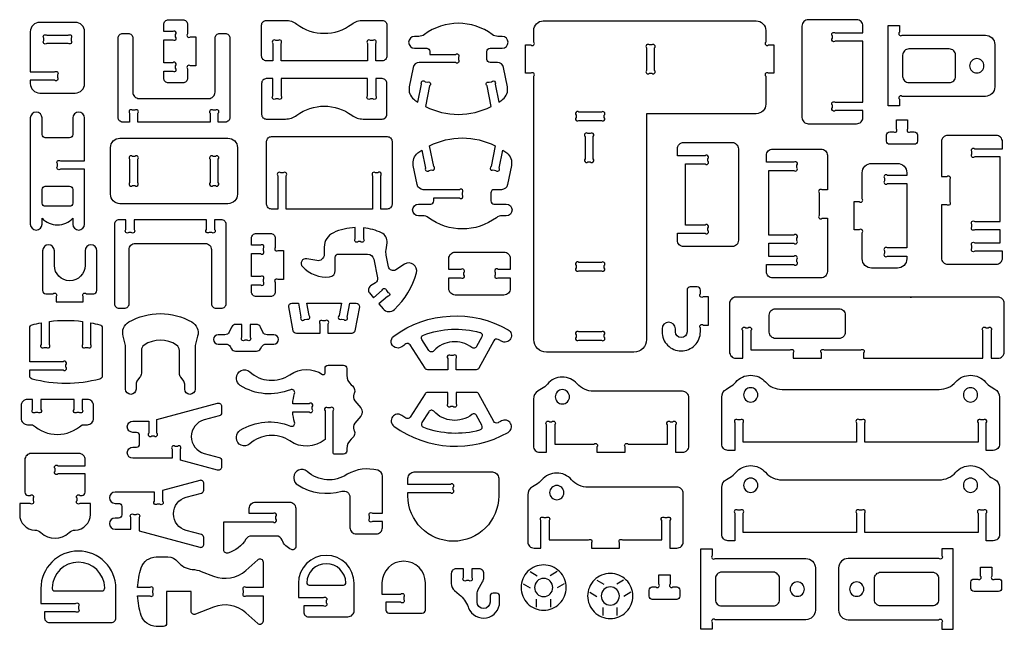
# Model space of a CAD drawing. Extents: x 658.3 to 688.5, y 0.5 to 38.3.
# Tile 1 of 2: x 658.4 to 688.4, y 0.5 to 19.1. Entities that reach past the tile are written whole.
import ezdxf

# ---------------------------------------------------------------- set-up
doc = ezdxf.new("R2010")
doc.units = 0
doc.header["$MEASUREMENT"] = 0
doc.layers.add('KONTUR', color=20, linetype='CONTINUOUS')

msp = doc.modelspace()

# ---------------------------------------------------------------- linework, layer by layer
at = {"layer": 'KONTUR'}
for points in [[(658.965, 16.902), (660.047, 16.902, 0.414214), (660.335, 17.191), (660.335, 18.773, 0.414214), (660.047, 19.061), (658.965, 19.061, 0.414214), (658.676, 18.773), (658.676, 17.546), (659.417, 17.546, -1), (659.506, 17.458), (659.506, 17.385, -1), (659.417, 17.296), (658.676, 17.296), (658.676, 17.191, 0.414214)], [(662.758, 17.574), (663.031, 17.574, 1), (663.119, 17.663), (663.119, 17.736, 1), (663.031, 17.824), (662.758, 17.824), (662.758, 18.529), (663.031, 18.529, 1), (663.119, 18.618), (663.119, 18.691, 1), (663.031, 18.779), (662.758, 18.779), (662.758, 18.995, -0.414214), (662.902, 19.139), (663.336, 19.139, -0.414214), (663.481, 18.995), (663.481, 18.71, 1), (663.569, 18.622), (663.731, 18.622), (663.731, 17.731), (663.569, 17.731, 1), (663.481, 17.643), (663.481, 17.358, -0.414214), (663.336, 17.214), (662.902, 17.214, -0.414214), (662.758, 17.358)], [(665.89, 19.123), (666.475, 19.123, -0.16263), (666.822, 19.007, 0.334097), (668.503, 19.007, -0.16263), (668.85, 19.123), (669.435, 19.123, -0.414214), (669.579, 18.979), (669.579, 18.032, -0.414214), (669.435, 17.888), (669.235, 17.888), (669.235, 18.417, 1), (669.146, 18.505), (669.073, 18.505, 1), (668.985, 18.417), (668.985, 17.888), (666.34, 17.888), (666.34, 18.417, 1), (666.251, 18.505), (666.178, 18.505, 1), (666.09, 18.417), (666.09, 17.888), (665.89, 17.888, -0.414214), (665.746, 18.032), (665.746, 18.979, -0.414214)], [(672.766, 16.49), (672.638, 17.125, -1), (672.707, 17.229), (672.778, 17.243, -1), (672.883, 17.174), (672.994, 16.623, 0.016944), (673.117, 16.711, 0.286808), (673.261, 17.092), (673.142, 17.679, 0.357001), (672.954, 17.833), (672.728, 17.833, -0.414214), (672.632, 17.93), (672.632, 18.177, -0.414214), (672.728, 18.273), (673.101, 18.273, 1), (673.101, 18.631), (672.971, 18.631, -0.161246), (672.799, 18.688, 0.331101), (670.722, 18.688, -0.161246), (670.55, 18.631), (670.42, 18.631, 1), (670.42, 18.273), (670.793, 18.273, -0.414214), (670.889, 18.177), (670.889, 18.083), (671.672, 18.083, -1), (671.761, 17.995), (671.761, 17.922, -1), (671.672, 17.833), (670.567, 17.833, 0.357001), (670.379, 17.679), (670.26, 17.092, 0.286808), (670.404, 16.711, 0.016944), (670.527, 16.623), (670.638, 17.174, -1), (670.743, 17.243), (670.814, 17.229, -1), (670.883, 17.125), (670.755, 16.49, 0.237707)], [(677.511, 9.366, -0.414214), (677.127, 8.982), (674.452, 8.982, -0.414214), (674.067, 9.366), (674.067, 17.417, 1), (673.979, 17.506), (673.817, 17.506), (673.817, 18.37), (673.979, 18.37, 1), (674.067, 18.458), (674.067, 18.817, -0.414214), (674.356, 19.105), (680.869, 19.105, -0.414214), (681.158, 18.817), (681.158, 18.458, 1), (681.246, 18.37), (681.408, 18.37), (681.408, 17.506), (681.246, 17.506, 1), (681.158, 17.417), (681.158, 16.559, -0.414214), (680.869, 16.27), (677.511, 16.27)], [(684.127, 16.369), (683.284, 16.369, -1), (683.195, 16.457), (683.195, 16.53, -1), (683.284, 16.619), (683.877, 16.619), (684.127, 16.619), (684.127, 18.488), (683.877, 18.488), (683.284, 18.488, -1), (683.195, 18.576), (683.195, 18.649, -1), (683.284, 18.738), (684.127, 18.738), (684.127, 18.95, 0.414214), (683.934, 19.143), (682.456, 19.143, 0.414214), (682.264, 18.95), (682.264, 16.156, 0.414214), (682.456, 15.964), (683.934, 15.964, 0.414214), (684.127, 16.156)], [(687.871, 16.801), (685.33, 16.801, 1), (685.242, 16.712), (685.242, 16.507), (684.898, 16.507), (684.898, 18.964), (685.242, 18.964), (685.242, 18.759, 1), (685.33, 18.67), (687.871, 18.67, -0.414214), (688.16, 18.382), (688.16, 17.089, -0.414214)], [(659.179, 18.667), (659.832, 18.667, -1), (659.92, 18.579), (659.92, 18.506, -1), (659.832, 18.417), (659.179, 18.417, -1), (659.091, 18.506), (659.091, 18.579, -1)], [(661.504, 16.013, -0.414214), (661.36, 16.157), (661.36, 18.576, -0.414214), (661.504, 18.721), (661.665, 18.721, -0.414214), (661.809, 18.576), (661.809, 16.928, 0.414214), (662.001, 16.736), (664.133, 16.736, 0.414214), (664.325, 16.928), (664.325, 18.576, -0.414214), (664.469, 18.721), (664.63, 18.721, -0.414214), (664.774, 18.576), (664.774, 16.157, -0.414214), (664.63, 16.013), (664.422, 16.013), (664.422, 16.286, 1), (664.334, 16.374), (664.261, 16.374, 1), (664.172, 16.286), (664.172, 16.013), (661.962, 16.013), (661.962, 16.286, 1), (661.873, 16.374), (661.8, 16.374, 1), (661.712, 16.286), (661.712, 16.013)], [(677.511, 18.281), (677.511, 17.594, 1), (677.6, 17.506), (677.673, 17.506, 1), (677.761, 17.594), (677.761, 18.281, 1), (677.673, 18.37), (677.6, 18.37, 1)], [(686.959, 17.411), (686.959, 18.059, 0.414214), (686.766, 18.251), (685.534, 18.251, 0.414214), (685.342, 18.059), (685.342, 17.411, 0.414214), (685.534, 17.219), (686.766, 17.219, 0.414214)], [(687.608, 17.953, 0.414214), (687.39, 17.735, 0.414214), (687.608, 17.517, 0.414214), (687.826, 17.735, 0.414214)], [(665.89, 16.107), (666.475, 16.107, 0.16263), (666.822, 16.222, -0.334097), (668.503, 16.222, 0.16263), (668.85, 16.107), (669.435, 16.107, 0.414214), (669.579, 16.251), (669.579, 17.197, 0.414214), (669.435, 17.341), (669.235, 17.341), (669.235, 16.812, -1), (669.146, 16.724), (669.073, 16.724, -1), (668.985, 16.812), (668.985, 17.341), (666.34, 17.341), (666.34, 16.812, -1), (666.251, 16.724), (666.178, 16.724, -1), (666.09, 16.812), (666.09, 17.341), (665.89, 17.341, 0.414214), (665.746, 17.197), (665.746, 16.251, 0.414214)], [(659.975, 16.14), (659.975, 15.632, -0.414214), (659.879, 15.536), (659.133, 15.536, -0.414214), (659.036, 15.632), (659.036, 16.14, 1), (658.676, 16.14), (658.676, 12.895, 1), (659.036, 12.895), (659.036, 13.075, 0.435619), (659.975, 13.075), (659.975, 12.895, 1), (660.335, 12.895), (660.335, 14.576), (659.594, 14.576, -1), (659.506, 14.664), (659.506, 14.737, -1), (659.594, 14.826), (660.335, 14.826), (660.335, 16.14, 1)], [(675.446, 16.067), (676.133, 16.067, 1), (676.221, 16.156), (676.221, 16.229, 1), (676.133, 16.317), (675.446, 16.317, 1), (675.357, 16.229), (675.357, 16.156, 1)], [(684.949, 15.718), (685.062, 15.718, 1), (685.15, 15.807), (685.15, 16.085), (685.494, 16.085), (685.494, 15.807, 1), (685.583, 15.718), (685.695, 15.718, -0.414214), (685.791, 15.622), (685.791, 15.432, -0.414214), (685.695, 15.335), (684.949, 15.335, -0.414214), (684.853, 15.432), (684.853, 15.622, -0.414214)], [(675.633, 15.575), (675.633, 14.888, 1), (675.722, 14.799), (675.795, 14.799, 1), (675.883, 14.888), (675.883, 15.575, 1), (675.795, 15.663), (675.722, 15.663, 1)], [(661.127, 15.235, -0.414214), (661.415, 15.523), (664.719, 15.523, -0.414214), (665.008, 15.235), (665.008, 13.809, -0.414214), (664.719, 13.521), (661.415, 13.521, -0.414214), (661.127, 13.809)], [(666.495, 13.356), (666.495, 14.375, 1), (666.406, 14.463), (666.333, 14.463, 1), (666.245, 14.375), (666.245, 13.356), (666.045, 13.356, -0.414214), (665.901, 13.5), (665.901, 15.427, -0.414214), (666.045, 15.571), (669.589, 15.571, -0.414214), (669.734, 15.427), (669.734, 13.5, -0.414214), (669.589, 13.356), (669.39, 13.356), (669.39, 14.375, 1), (669.301, 14.463), (669.228, 14.463, 1), (669.14, 14.375), (669.14, 13.356)], [(672.888, 15.29), (672.76, 14.656, 1), (672.829, 14.552), (672.901, 14.538, 1), (673.005, 14.607), (673.116, 15.158, -0.016944), (673.24, 15.07, -0.286808), (673.383, 14.688), (673.265, 14.102, -0.357001), (673.076, 13.948), (672.85, 13.948, 0.414214), (672.754, 13.851), (672.754, 13.604, 0.414214), (672.85, 13.508), (673.224, 13.508, -1), (673.224, 13.15), (673.094, 13.15, 0.161246), (672.922, 13.093, -0.331101), (670.844, 13.093, 0.161246), (670.672, 13.15), (670.542, 13.15, -1), (670.542, 13.508), (670.916, 13.508, 0.414214), (671.012, 13.604), (671.012, 13.698), (671.794, 13.698, 1), (671.883, 13.786), (671.883, 13.859, 1), (671.794, 13.948), (670.69, 13.948, -0.357001), (670.501, 14.102), (670.383, 14.688, -0.286808), (670.526, 15.07, -0.016944), (670.649, 15.158), (670.761, 14.607, 1), (670.865, 14.538), (670.937, 14.552, 1), (671.006, 14.656), (670.878, 15.29, -0.237707)], [(678.459, 12.616), (679.302, 12.616, 1), (679.39, 12.704), (679.39, 12.777, 1), (679.302, 12.866), (678.959, 12.866), (678.709, 12.866), (678.709, 14.735), (678.959, 14.735), (679.302, 14.735, 1), (679.39, 14.824), (679.39, 14.897, 1), (679.302, 14.985), (678.459, 14.985), (678.459, 15.198, -0.414214), (678.651, 15.39), (680.129, 15.39, -0.414214), (680.322, 15.198), (680.322, 12.403, -0.414214), (680.129, 12.211), (678.651, 12.211, -0.414214), (678.459, 12.403)], [(688.321, 12.725), (687.55, 12.725, -1), (687.461, 12.814), (687.461, 12.887, -1), (687.55, 12.975), (688.321, 12.975), (688.321, 14.951), (687.893, 14.951), (687.55, 14.951, -1), (687.461, 15.039), (687.461, 15.112, -1), (687.55, 15.201), (688.393, 15.201), (688.393, 15.413, 0.414214), (688.2, 15.606), (686.722, 15.606, 0.414214), (686.53, 15.413), (686.53, 14.354), (686.691, 14.354, -1), (686.78, 14.265), (686.78, 13.578, -1), (686.691, 13.49), (686.53, 13.49), (686.53, 11.861, 0.414214), (686.722, 11.668), (688.2, 11.668, 0.414214), (688.393, 11.861), (688.393, 12.073), (687.55, 12.073, -1), (687.461, 12.162), (687.461, 12.235, -1), (687.55, 12.323), (687.893, 12.323), (688.321, 12.323)], [(681.248, 12.311), (682.02, 12.311, 1), (682.108, 12.399), (682.108, 12.472, 1), (682.02, 12.561), (681.248, 12.561), (681.248, 14.536), (681.677, 14.536), (682.02, 14.536, 1), (682.108, 14.625), (682.108, 14.698, 1), (682.02, 14.786), (681.177, 14.786), (681.177, 14.999, -0.414214), (681.369, 15.191), (682.848, 15.191, -0.414214), (683.04, 14.999), (683.04, 13.939), (682.878, 13.939, 1), (682.79, 13.851), (682.79, 13.164, 1), (682.878, 13.075), (683.04, 13.075), (683.04, 11.446, -0.414214), (682.848, 11.254), (681.369, 11.254, -0.414214), (681.177, 11.446), (681.177, 11.659), (682.02, 11.659, 1), (682.108, 11.747), (682.108, 11.82, 1), (682.02, 11.909), (681.677, 11.909), (681.248, 11.909)], [(661.712, 14.879), (661.712, 14.165, 1), (661.8, 14.077), (661.873, 14.077, 1), (661.962, 14.165), (661.962, 14.879, 1), (661.873, 14.967), (661.8, 14.967, 1)], [(664.172, 14.879), (664.172, 14.165, 1), (664.261, 14.077), (664.334, 14.077, 1), (664.422, 14.165), (664.422, 14.879, 1), (664.334, 14.967), (664.261, 14.967, 1)], [(683.855, 13.583), (684.017, 13.583, 1), (684.105, 13.672), (684.105, 14.463, -0.414214), (684.394, 14.752), (685.18, 14.752, -0.414214), (685.468, 14.463), (685.468, 14.385), (684.875, 14.385, 1), (684.787, 14.297), (684.787, 14.224, 1), (684.875, 14.135), (685.468, 14.135), (685.468, 12.167), (684.875, 12.167, 1), (684.787, 12.078), (684.787, 12.005, 1), (684.875, 11.917), (685.468, 11.917), (685.468, 11.839, -0.414214), (685.18, 11.55), (684.394, 11.55, -0.414214), (684.105, 11.839), (684.105, 12.63, 1), (684.017, 12.719), (683.855, 12.719)], [(659.133, 13.44, -0.414214), (659.036, 13.536), (659.036, 13.955, -0.414214), (659.133, 14.051), (659.879, 14.051, -0.414214), (659.975, 13.955), (659.975, 13.536, -0.414214), (659.879, 13.44)], [(661.391, 13.032, 0.414214), (661.247, 12.888), (661.247, 10.469, 0.414214), (661.391, 10.324), (661.552, 10.324, 0.414214), (661.696, 10.469), (661.696, 12.117, -0.414214), (661.888, 12.309), (664.02, 12.309, -0.414214), (664.212, 12.117), (664.212, 10.469, 0.414214), (664.356, 10.324), (664.517, 10.324, 0.414214), (664.661, 10.469), (664.661, 12.888, 0.414214), (664.517, 13.032), (664.309, 13.032), (664.309, 12.731, -1), (664.221, 12.642), (664.148, 12.642, -1), (664.059, 12.731), (664.059, 13.032), (661.849, 13.032), (661.849, 12.731, -1), (661.76, 12.642), (661.687, 12.642, -1), (661.599, 12.731), (661.599, 13.032)], [(669.58, 12.329, 0.327736), (669.416, 12.628, 0.082502), (668.861, 12.783), (668.861, 12.45, -1), (668.772, 12.362), (668.699, 12.362, -1), (668.611, 12.45), (668.611, 12.792, 0.098873), (667.94, 12.634, 0.293434), (667.66, 12.197), (667.66, 11.97, -0.470319), (667.431, 11.781), (667.126, 11.839, 0.725517), (666.993, 11.599, 0.232505), (667.826, 11.284, 0.386628), (668, 11.475), (668, 11.884, -0.414214), (668.096, 11.981), (668.986, 11.981, -0.356602), (669.175, 11.827), (669.291, 11.253, -0.310333), (669.227, 11.103), (669.078, 11.007, 0.45464), (669.045, 10.792), (669.168, 10.647), (669.436, 10.875, -1), (669.561, 10.864), (669.608, 10.809, -1), (669.598, 10.684), (669.33, 10.456), (669.458, 10.306, 0.429009), (669.806, 10.287, 0.137809), (670.48, 11.405, 0.686905), (670.119, 11.672), (669.848, 11.498, -0.526329), (669.629, 11.591), (669.556, 11.95, -0.083534), (669.551, 12.109)], [(665.439, 11.044), (665.712, 11.044, 1), (665.8, 11.132), (665.8, 11.205, 1), (665.712, 11.294), (665.439, 11.294), (665.439, 11.999), (665.712, 11.999, 1), (665.8, 12.087), (665.8, 12.16, 1), (665.712, 12.249), (665.439, 12.249), (665.439, 12.465, -0.414214), (665.583, 12.609), (666.018, 12.609, -0.414214), (666.162, 12.465), (666.162, 12.18, 1), (666.25, 12.092), (666.412, 12.092), (666.412, 11.201), (666.25, 11.201, 1), (666.162, 11.112), (666.162, 10.828, -0.414214), (666.018, 10.684), (665.583, 10.684, -0.414214), (665.439, 10.828)], [(659.412, 11.635), (659.412, 12.083, 1), (659.052, 12.083), (659.052, 10.865, 0.414214), (659.148, 10.769), (659.378, 10.769, -1), (659.467, 10.68), (659.467, 10.519), (660.296, 10.519), (660.296, 10.68, -1), (660.385, 10.769), (660.615, 10.769, 0.414214), (660.711, 10.865), (660.711, 12.083, 1), (660.351, 12.083), (660.351, 11.635, -1)], [(673.154, 10.73), (671.663, 10.73, -0.414214), (671.471, 10.923), (671.471, 11.259), (671.841, 11.259, 1), (671.93, 11.348), (671.93, 11.421, 1), (671.841, 11.509), (671.471, 11.509), (671.471, 11.846, -0.414214), (671.663, 12.039), (673.154, 12.039, -0.414214), (673.346, 11.846), (673.346, 11.509), (672.976, 11.509, 1), (672.887, 11.421), (672.887, 11.348, 1), (672.976, 11.259), (673.346, 11.259), (673.346, 10.923, -0.414214)], [(675.446, 11.473), (676.133, 11.473, 1), (676.221, 11.561), (676.221, 11.634, 1), (676.133, 11.723), (675.446, 11.723, 1), (675.357, 11.634), (675.357, 11.561, 1)], [(678.394, 9.695, 1), (677.987, 9.695), (677.987, 9.608, 0.414214), (678.573, 9.022, 0.414214), (679.16, 9.608), (679.16, 9.723, -1), (679.248, 9.812), (679.41, 9.812), (679.41, 10.676), (679.248, 10.676, -1), (679.16, 10.764), (679.16, 10.879, 0.414214), (679.063, 10.976), (678.849, 10.976, 0.414214), (678.753, 10.879), (678.753, 9.608, -1), (678.394, 9.608)], [(680.704, 9.05), (681.906, 9.05, -1), (681.994, 8.962), (681.994, 8.8), (682.858, 8.8), (682.858, 8.962, -1), (682.947, 9.05), (684.059, 9.05, -1), (684.148, 8.962), (684.148, 8.8), (686.575, 8.8), (687.795, 8.8), (687.795, 9.643, -1), (687.883, 9.732), (687.956, 9.732, -1), (688.045, 9.643), (688.045, 8.8), (688.257, 8.8, 0.414214), (688.45, 8.993), (688.45, 10.471, 0.414214), (688.257, 10.663), (680.242, 10.663, 0.414214), (680.05, 10.471), (680.05, 8.993, 0.414214), (680.242, 8.8), (680.454, 8.8), (680.454, 9.643, -1), (680.543, 9.732), (680.616, 9.732, -1), (680.704, 9.643)], [(668.598, 9.636, -0.361445), (668.503, 9.558), (667.781, 9.558), (667.781, 9.85, 1), (667.692, 9.939), (667.619, 9.939, 1), (667.531, 9.85), (667.531, 9.558), (666.808, 9.558, -0.361445), (666.713, 9.636), (666.577, 10.369, -0.469028), (666.672, 10.483), (666.871, 10.483), (666.95, 10.054, 1), (667.053, 9.983), (667.125, 9.997, 1), (667.196, 10.1), (667.125, 10.483), (668.186, 10.483), (668.115, 10.1, 1), (668.186, 9.997), (668.258, 9.983, 1), (668.361, 10.054), (668.441, 10.483), (668.639, 10.483, -0.469028), (668.734, 10.369)], [(683.395, 9.402), (681.457, 9.402, -0.414214), (681.265, 9.594), (681.265, 10.119, -0.414214), (681.457, 10.311), (683.395, 10.311, -0.414214), (683.587, 10.119), (683.587, 9.594, -0.414214)], [(658.658, 9.635), (658.658, 9.727, -0.339868), (658.729, 9.82, -0.017741), (659.008, 9.884), (659.008, 9.22, 1), (659.096, 9.131), (659.169, 9.131, 1), (659.258, 9.22), (659.258, 9.924, -0.063321), (660.273, 9.924), (660.273, 9.22, 1), (660.362, 9.131), (660.435, 9.131, 1), (660.523, 9.22), (660.523, 9.884, -0.017741), (660.802, 9.82, -0.339868), (660.873, 9.727), (660.873, 8.256, -0.339868), (660.802, 8.163, -0.130898), (658.729, 8.163, -0.339868), (658.658, 8.256), (658.658, 8.44), (659.677, 8.44, 1), (659.766, 8.528), (659.766, 8.601, 1), (659.677, 8.69), (658.658, 8.69)], [(661.691, 9.906, -0.267035), (663.611, 9.906, -0.33993), (663.791, 9.474), (663.715, 9.191), (663.715, 7.855, -1), (663.395, 7.855), (663.395, 8.005, 0.173888), (663.351, 8.127), (663.277, 8.216, -0.173888), (663.233, 8.339), (663.233, 9.038, 0.254451), (663.145, 9.2, 0.295226), (662.157, 9.2, 0.254451), (662.07, 9.038), (662.07, 8.339, -0.173888), (662.026, 8.216), (661.952, 8.127, 0.173888), (661.908, 8.005), (661.908, 7.855, -1), (661.587, 7.855), (661.587, 9.191), (661.512, 9.474, -0.33993)], [(669.79, 9.475, -0.296281), (673.28, 9.668, -1), (673.079, 9.316, 0.010719), (672.973, 9.374, 0.409028), (672.844, 9.334), (672.391, 8.496, -0.275451), (672.307, 8.446), (671.69, 8.446), (671.69, 8.791, 1), (671.602, 8.88), (671.529, 8.88, 1), (671.44, 8.791), (671.44, 8.446), (670.824, 8.446, -0.256138), (670.743, 8.49), (670.287, 9.205, 0.41701), (670.153, 9.234, 0.01351), (670.029, 9.148, -1)], [(664.785, 9.16), (664.825, 9.09, 0.267949), (664.95, 9.018), (665.591, 9.018, 0.267949), (665.715, 9.09), (665.756, 9.16, -0.267949), (665.881, 9.232), (666.121, 9.232, 1), (666.121, 9.514), (665.915, 9.514, -0.288239), (665.785, 9.596), (665.71, 9.75, 0.288239), (665.58, 9.832), (665.395, 9.832), (665.395, 9.438, -1), (665.307, 9.35), (665.234, 9.35, -1), (665.145, 9.438), (665.145, 9.832), (664.96, 9.832, 0.288239), (664.83, 9.75), (664.756, 9.596, -0.288239), (664.626, 9.514), (664.419, 9.514, 1), (664.419, 9.232), (664.66, 9.232, -0.267949)], [(672.421, 9.589, -0.483161), (672.48, 9.451), (672.32, 9.154, -0.46149), (672.176, 9.123, 0.387543), (671.008, 9.023, -0.491578), (670.857, 9.037), (670.647, 9.366, -0.476222), (670.694, 9.507, -0.158028)], [(675.446, 9.353), (676.133, 9.353, 1), (676.221, 9.442), (676.221, 9.515, 1), (676.133, 9.603), (675.446, 9.603, 1), (675.357, 9.515), (675.357, 9.442, 1)], [(668.349, 6.034), (668.349, 5.962, -0.414214), (668.253, 5.866), (667.983, 5.866, -0.414214), (667.935, 5.914), (667.935, 7.193, 1), (667.846, 7.281), (667.773, 7.281, 1), (667.685, 7.193), (667.685, 6.312, -0.33145), (666.61, 6.27, 0.343881), (665.382, 6.18, -0.650317), (664.98, 6.358), (664.98, 6.393, -0.258498), (665.093, 6.597, -0.242557), (666.627, 6.725, 0.631373), (666.756, 6.841, -0.05204), (666.697, 7.156), (667.205, 7.156, 1), (667.293, 7.245), (667.293, 7.318, 1), (667.205, 7.406), (666.697, 7.406, -0.05204), (666.756, 7.721, 0.631373), (666.627, 7.837, -0.242557), (665.093, 7.965, -0.258498), (664.98, 8.169), (664.98, 8.204, -0.650317), (665.382, 8.382, 0.343881), (666.61, 8.292, -0.303388), (667.611, 8.304, 0.595263), (667.685, 8.345), (667.685, 8.486, -0.414214), (667.781, 8.582), (668.253, 8.582, -0.414214), (668.349, 8.486), (668.349, 8.278, 0.222745), (668.488, 7.983), (668.526, 7.951, -0.341843), (668.577, 7.721), (668.569, 7.705, 0.29127), (668.595, 7.5), (668.779, 7.279, -0.360967), (668.779, 7.033), (668.595, 6.812, 0.29127), (668.569, 6.607), (668.577, 6.591, -0.341843), (668.526, 6.361), (668.488, 6.329, 0.222745)], [(674.546, 6.857), (674.619, 6.857, -1), (674.708, 6.768), (674.708, 6.175), (675.909, 6.175, -1), (675.997, 6.087), (675.997, 5.925), (676.861, 5.925), (676.861, 6.087, -1), (676.95, 6.175), (678.151, 6.175), (678.151, 6.768, -1), (678.24, 6.857), (678.313, 6.857, -1), (678.401, 6.768), (678.401, 5.925), (678.614, 5.925, 0.414214), (678.806, 6.118), (678.806, 7.596, 0.414214), (678.614, 7.788), (675.896, 7.788, -0.215842), (675.391, 8.017, 0.457549), (674.482, 8.01, -0.085844), (674.306, 7.863), (674.197, 7.8, 0.267949), (674.053, 7.55), (674.053, 6.118, 0.414214), (674.245, 5.925), (674.458, 5.925), (674.458, 6.768, -1)], [(680.003, 5.982, -0.414214), (679.81, 6.175), (679.81, 7.607, -0.267949), (679.955, 7.857), (680.063, 7.92, 0.085844), (680.24, 8.067, -0.457549), (681.148, 8.074, 0.215842), (681.654, 7.845), (686.459, 7.845, 0.215842), (686.965, 8.074, -0.457549), (687.874, 8.067, 0.085844), (688.05, 7.92), (688.159, 7.857, -0.267949), (688.303, 7.607), (688.303, 6.175, -0.414214), (688.111, 5.982), (687.898, 5.982), (687.898, 6.825, 1), (687.81, 6.914), (687.737, 6.914, 1), (687.648, 6.825), (687.648, 6.232), (684.182, 6.232), (684.182, 6.825, 1), (684.093, 6.914), (684.02, 6.914, 1), (683.932, 6.825), (683.932, 6.232), (680.465, 6.232), (680.465, 6.825, 1), (680.377, 6.914), (680.304, 6.914, 1), (680.215, 6.825), (680.215, 5.982)], [(674.939, 7.839, 0.414214), (674.721, 7.621, 0.414214), (674.939, 7.403, 0.414214), (675.158, 7.621, 0.414214)], [(680.697, 7.896, 0.414214), (680.479, 7.678, 0.414214), (680.697, 7.46, 0.414214), (680.915, 7.678, 0.414214)], [(687.416, 7.896, 0.414214), (687.198, 7.678, 0.414214), (687.416, 7.46, 0.414214), (687.634, 7.678, 0.414214)], [(658.589, 6.767), (658.747, 6.767, 0.389467), (660.262, 6.767), (660.42, 6.767, 0.414214), (660.612, 6.96), (660.612, 7.346, 0.414214), (660.42, 7.538), (660.262, 7.538), (660.262, 7.232, -1), (660.174, 7.143), (660.101, 7.143, -1), (660.012, 7.232), (660.012, 7.538), (658.997, 7.538), (658.997, 7.232, -1), (658.908, 7.143), (658.835, 7.143, -1), (658.747, 7.232), (658.747, 7.538), (658.589, 7.538, 0.414214), (658.397, 7.346), (658.397, 6.96, 0.414214)], [(669.79, 6.726, 0.296281), (673.28, 6.533, 1), (673.079, 6.884, -0.010719), (672.973, 6.827, -0.409028), (672.844, 6.866), (672.391, 7.704, 0.275451), (672.307, 7.755), (671.69, 7.755), (671.69, 7.409, -1), (671.602, 7.321), (671.529, 7.321, -1), (671.44, 7.409), (671.44, 7.755), (670.824, 7.755, 0.256138), (670.743, 7.71), (670.287, 6.996, -0.41701), (670.153, 6.967, -0.01351), (670.029, 7.053, 1)], [(662.297, 6.874), (662.297, 6.513, 1), (662.386, 6.424), (662.458, 6.424, 1), (662.547, 6.513), (662.547, 6.927), (664.402, 7.424, -0.493145), (664.523, 7.331), (664.523, 7.131, -0.339454), (664.452, 7.038), (663.99, 6.914, 0.767327), (663.99, 5.892), (664.452, 5.769, -0.339454), (664.523, 5.676), (664.523, 5.475, -0.493145), (664.402, 5.382), (663.265, 5.687), (663.265, 6.017, 1), (663.176, 6.106), (663.103, 6.106, 1), (663.015, 6.017), (663.015, 5.74), (661.813, 5.74, -1), (661.813, 6.083), (661.921, 6.083, 0.414214), (662.017, 6.18), (662.017, 6.434, 0.414214), (661.921, 6.531), (661.813, 6.531, -1), (661.813, 6.874)], [(672.421, 6.611, 0.483161), (672.48, 6.75), (672.32, 7.047, 0.46149), (672.176, 7.078, -0.387543), (671.008, 7.177, 0.491578), (670.857, 7.164), (670.647, 6.835, 0.476222), (670.694, 6.693, 0.158028)], [(659.001, 3.47, 0.390295), (659.863, 3.47, -0.179271), (660.049, 3.546, 0.404093), (660.513, 4.027), (660.513, 4.358), (660.193, 4.358, -1), (660.105, 4.447), (660.105, 4.52, -1), (660.193, 4.608), (660.259, 4.608, 0.414214), (660.355, 4.704), (660.355, 5.264), (659.521, 5.264, -1), (659.432, 5.352), (659.432, 5.425, -1), (659.521, 5.514), (660.355, 5.514), (660.355, 5.694, 0.414214), (660.162, 5.886), (658.702, 5.886, 0.414214), (658.509, 5.694), (658.509, 4.704, 0.414214), (658.605, 4.608), (658.671, 4.608, -1), (658.759, 4.52), (658.759, 4.447, -1), (658.671, 4.358), (658.351, 4.358), (658.351, 4.027, 0.404093), (658.815, 3.546, -0.179271)], [(680.003, 3.22, -0.414214), (679.81, 3.413), (679.81, 4.845, -0.267949), (679.955, 5.095), (680.063, 5.158, 0.085844), (680.24, 5.305, -0.457549), (681.148, 5.312, 0.215842), (681.654, 5.083), (686.459, 5.083, 0.215842), (686.965, 5.312, -0.457549), (687.874, 5.305, 0.085844), (688.05, 5.158), (688.159, 5.095, -0.267949), (688.303, 4.845), (688.303, 3.413, -0.414214), (688.111, 3.22), (687.898, 3.22), (687.898, 4.063, 1), (687.81, 4.152), (687.737, 4.152, 1), (687.648, 4.063), (687.648, 3.47), (684.182, 3.47), (684.182, 4.063, 1), (684.093, 4.152), (684.02, 4.152, 1), (683.932, 4.063), (683.932, 3.47), (680.465, 3.47), (680.465, 4.063, 1), (680.377, 4.152), (680.304, 4.152, 1), (680.215, 4.063), (680.215, 3.22)], [(669.248, 3.428, 0.414214), (669.44, 3.62), (669.44, 3.812), (669.137, 3.812, -1), (669.049, 3.901), (669.049, 3.974, -1), (669.137, 4.062), (669.44, 4.062), (669.44, 5.19, 0.342082), (669.296, 5.376, 0.194861), (668.365, 5.252, -0.343881), (667.137, 5.342, 0.650317), (666.736, 5.163), (666.736, 5.128, 0.258498), (666.849, 4.925, 0.212615), (668.202, 4.734, -0.498511), (668.447, 4.549), (668.447, 3.62, 0.414214), (668.639, 3.428)], [(670.22, 4.692), (671.518, 4.692, 1), (671.607, 4.781), (671.607, 4.854, 1), (671.518, 4.942), (670.22, 4.942), (670.22, 5.13, -0.414214), (670.412, 5.322), (672.801, 5.322, -0.414214), (672.994, 5.13), (672.994, 4.593, -1), (670.22, 4.593)], [(674.536, 3.246), (675.737, 3.246, -1), (675.826, 3.157), (675.826, 2.996), (676.69, 2.996), (676.69, 3.157, -1), (676.778, 3.246), (677.98, 3.246), (677.98, 3.839, -1), (678.068, 3.927), (678.141, 3.927, -1), (678.23, 3.839), (678.23, 2.996), (678.442, 2.996, 0.414214), (678.634, 3.188), (678.634, 4.666, 0.414214), (678.442, 4.858), (675.725, 4.858, -0.215842), (675.219, 5.087, 0.457549), (674.311, 5.08, -0.085844), (674.134, 4.933), (674.025, 4.871, 0.267949), (673.881, 4.621), (673.881, 3.188, 0.414214), (674.073, 2.996), (674.286, 2.996), (674.286, 3.839, -1), (674.375, 3.927), (674.447, 3.927, -1), (674.536, 3.839)], [(680.697, 5.134, 0.414214), (680.479, 4.916, 0.414214), (680.697, 4.698, 0.414214), (680.915, 4.916, 0.414214)], [(687.416, 5.134, 0.414214), (687.198, 4.916, 0.414214), (687.416, 4.698, 0.414214), (687.634, 4.916, 0.414214)], [(661.752, 3.573), (661.752, 3.934, -1), (661.84, 4.023), (661.913, 4.023, -1), (662.002, 3.934), (662.002, 3.52), (663.857, 3.022, 0.493145), (663.978, 3.115), (663.978, 3.316, 0.339454), (663.907, 3.409), (663.445, 3.533, -0.767327), (663.445, 4.554), (663.907, 4.678, 0.339454), (663.978, 4.771), (663.978, 4.972, 0.493145), (663.857, 5.064), (662.719, 4.76), (662.719, 4.429, -1), (662.631, 4.341), (662.558, 4.341, -1), (662.469, 4.429), (662.469, 4.706), (661.267, 4.706, 1), (661.267, 4.363), (661.376, 4.363, -0.414214), (661.472, 4.267), (661.472, 4.012, -0.414214), (661.376, 3.916), (661.267, 3.916, 1), (661.267, 3.573)], [(674.768, 4.91, 0.414214), (674.55, 4.691, 0.414214), (674.768, 4.473, 0.414214), (674.986, 4.691, 0.414214)], [(666.791, 3.044, -0.523785), (666.661, 2.954, -0.215477), (666.372, 3.242, 0.311559), (666.193, 3.366), (665.435, 3.366, 0.26463), (665.269, 3.272, -0.192172), (664.714, 2.846, -0.49737), (664.592, 2.938), (664.592, 3.8), (666.097, 3.8, 1), (666.186, 3.889), (666.186, 3.962, 1), (666.097, 4.05), (665.371, 4.05), (665.371, 4.212, -0.414214), (665.563, 4.405), (666.599, 4.405, -0.414214), (666.791, 4.212)], [(659.114, 0.863, 0.414214), (659.258, 0.719), (661.149, 0.719, 0.414214), (661.293, 0.863), (661.293, 1.76, 1), (658.998, 1.76), (658.998, 1.303), (660.057, 1.303, -1), (660.146, 1.215), (660.146, 1.142, -1), (660.057, 1.053), (659.114, 1.053)], [(665.792, 1.791), (665.275, 1.791, 1), (665.187, 1.702), (665.187, 1.629, 1), (665.275, 1.541), (665.792, 1.541), (665.792, 0.761, -0.647905), (665.632, 0.69), (665.267, 1.015, 0.282198), (664.278, 1.194), (663.724, 0.978, -0.527677), (663.593, 1.068), (663.593, 1.666), (662.843, 1.666), (662.843, 0.703, -0.414214), (662.747, 0.606), (662.525, 0.606, -0.324633), (662.068, 0.938, -0.065576), (661.955, 1.541), (662.328, 1.541, 1), (662.417, 1.629), (662.417, 1.702, 1), (662.328, 1.791), (661.955, 1.791, -0.065576), (662.068, 2.394, -0.324633), (662.525, 2.725), (662.883, 2.725, -0.228179), (663.184, 2.581, 0.208491), (663.626, 2.347, -0.074187), (663.903, 2.284), (664.278, 2.138, 0.282198), (665.267, 2.317), (665.632, 2.642, -0.647905), (665.792, 2.571)], [(666.871, 1.482), (667.635, 1.482, -1), (667.723, 1.393), (667.723, 1.32, -1), (667.635, 1.232), (667.033, 1.232), (667.033, 1.042, 0.414214), (667.177, 0.898), (668.383, 0.898, 0.414214), (668.576, 1.09), (668.576, 1.92, 1), (666.871, 1.92)], [(682.385, 0.809), (679.607, 0.809, 1), (679.518, 0.721), (679.518, 0.515), (679.174, 0.515), (679.174, 2.972), (679.518, 2.972), (679.518, 2.767, 1), (679.607, 2.679), (682.385, 2.679, -0.414214), (682.674, 2.39), (682.674, 1.098, -0.414214)], [(683.674, 0.809), (686.453, 0.809, -1), (686.541, 0.721), (686.541, 0.515), (686.885, 0.515), (686.885, 2.972), (686.541, 2.972), (686.541, 2.767, -1), (686.453, 2.679), (683.674, 2.679, 0.414214), (683.385, 2.39), (683.385, 1.098, 0.414214)], [(659.34, 1.786, 0.4236), (659.436, 1.687), (660.855, 1.687, 0.4236), (660.951, 1.786, 0.968558)], [(667.125, 1.939, 0.4236), (667.196, 1.865), (668.25, 1.865, 0.4236), (668.322, 1.939, 0.968558)], [(669.426, 1.591), (670.001, 1.591, -1), (670.09, 1.502), (670.09, 1.429, -1), (670.001, 1.341), (669.544, 1.341), (669.544, 1.103, 0.414214), (669.64, 1.006), (670.657, 1.006, 0.414214), (670.753, 1.103), (670.753, 1.932, 1), (669.426, 1.932)], [(674.368, 2.483, 0.414214), (673.677, 1.792, 0.414214), (674.368, 1.101, 0.414214), (675.059, 1.792, 0.414214)], [(687.525, 2.052), (687.638, 2.052, 1), (687.726, 2.141), (687.726, 2.418), (688.07, 2.418), (688.07, 2.141, 1), (688.159, 2.052), (688.271, 2.052, -0.414214), (688.368, 1.956), (688.368, 1.765, -0.414214), (688.271, 1.669), (687.525, 1.669, -0.414214), (687.429, 1.765), (687.429, 1.956, -0.414214)], [(672.061, 1.201), (672.075, 1.165, 0.825341), (673.022, 1.348), (673.022, 1.52, 0.414214), (672.926, 1.617), (672.826, 1.617, 0.414214), (672.73, 1.52), (672.73, 1.348, -1), (672.332, 1.348), (672.332, 1.591, -0.131652), (672.37, 1.735), (672.503, 1.964, 0.131652), (672.541, 2.109), (672.541, 2.217, 0.414214), (672.397, 2.361), (672.168, 2.361), (672.168, 2.098, -1), (672.079, 2.009), (672.006, 2.009, -1), (671.918, 2.098), (671.918, 2.361), (671.688, 2.361, 0.414214), (671.544, 2.217), (671.544, 1.918, 0.220517), (671.646, 1.698), (671.79, 1.576, -0.122252)], [(676.404, 2.224, 0.414214), (675.713, 1.533, 0.414214), (676.404, 0.842, 0.414214), (677.095, 1.533, 0.414214)], [(677.689, 1.811), (677.801, 1.811, 1), (677.89, 1.9), (677.89, 2.177), (678.234, 2.177), (678.234, 1.9, 1), (678.322, 1.811), (678.435, 1.811, -0.414214), (678.531, 1.715), (678.531, 1.524, -0.414214), (678.435, 1.428), (677.689, 1.428, -0.414214), (677.592, 1.524), (677.592, 1.715, -0.414214)], [(681.577, 1.42), (681.577, 2.068, 0.414214), (681.385, 2.26), (679.81, 2.26, 0.414214), (679.618, 2.068), (679.618, 1.42, 0.414214), (679.81, 1.228), (681.385, 1.228, 0.414214)], [(684.482, 1.42), (684.482, 2.068, -0.414214), (684.674, 2.26), (686.249, 2.26, -0.414214), (686.441, 2.068), (686.441, 1.42, -0.414214), (686.249, 1.228), (684.674, 1.228, -0.414214)], [(674.368, 2.07, 0.414214), (674.09, 1.792, 0.414214), (674.368, 1.514, 0.414214), (674.646, 1.792, 0.414214)], [(676.404, 1.811, 0.414214), (676.126, 1.533, 0.414214), (676.404, 1.255, 0.414214), (676.682, 1.533, 0.414214)], [(682.122, 1.962, 0.414214), (681.904, 1.744, 0.414214), (682.122, 1.526, 0.414214), (682.34, 1.744, 0.414214)], [(683.937, 1.962, 0.414214), (683.719, 1.744, 0.414214), (683.937, 1.526, 0.414214), (684.155, 1.744, 0.414214)]]:
    msp.add_lwpolyline(points, format="xyb", close=True, dxfattribs=at)
for points in [[(685.57, 10.664, 0.014798), (685.61, 10.663)], [(663.233, 9.038, 0.254451), (663.145, 9.2)]]:
    msp.add_lwpolyline(points, format="xyb", dxfattribs=at)
for points in [[(673.959, 2.277), (674.172, 2.154)], [(674.777, 2.277), (674.564, 2.154)], [(673.743, 1.904), (673.956, 1.781)], [(674.993, 1.904), (674.78, 1.781)], [(675.995, 2.018), (676.208, 1.895)], [(676.813, 2.018), (676.6, 1.895)], [(675.779, 1.645), (675.992, 1.522)], [(677.029, 1.645), (676.816, 1.522)], [(674.153, 1.195), (674.153, 1.441)], [(674.584, 1.195), (674.584, 1.441)], [(676.188, 0.936), (676.188, 1.182)], [(676.62, 0.936), (676.62, 1.182)]]:
    msp.add_lwpolyline(points, dxfattribs=at)

doc.saveas('drawing.dxf')
